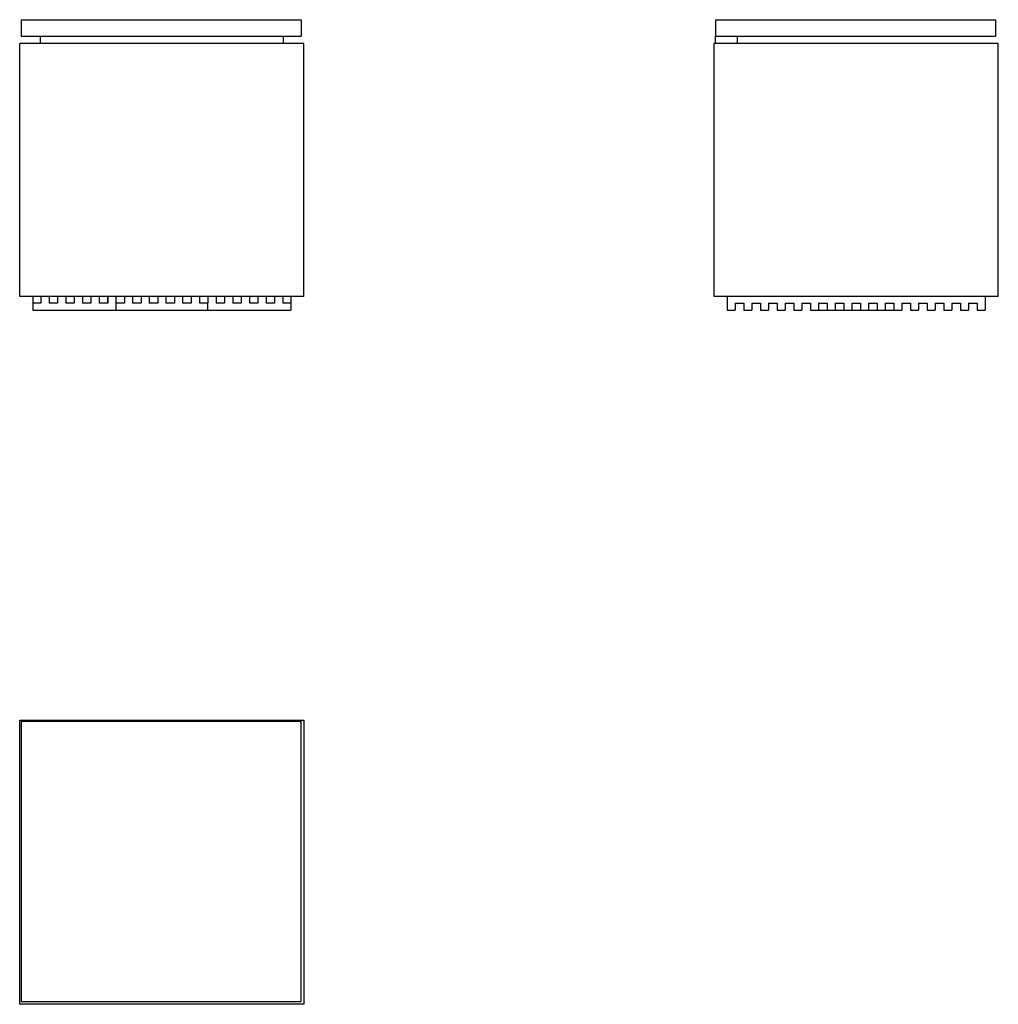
# Model space of a CAD drawing. Header units: millimetres. Extents: x -5.2 to 30.6, y -5.2 to 30.8.
import ezdxf

# ---------------------------------------------------------------- set-up
doc = ezdxf.new("R2010")
doc.units = ezdxf.units.MM
doc.layers.add('CINI&NILS - Cuboluce', color=7, linetype='Continuous')

# ---------------------------------------------------------------- blocks, each defined once
blk = doc.blocks.new('CINI&NILS - cuboluce - pianta')
at = {"layer": 'CINI&NILS - Cuboluce'}
for p, q in [((-5.175, -5.225), (-5.175, 5.175)), ((-5.175, 5.175), (5.225, 5.175)), ((-5.125, 5.125), (-5.125, -5.125)), ((5.125, 5.125), (-5.125, 5.125)), ((5.125, -5.125), (5.125, 5.125)), ((5.225, 5.175), (5.225, -5.225)), ((5.225, -5.225), (-5.175, -5.225)), ((-5.125, -5.125), (5.125, -5.125))]:
    blk.add_line(p, q, dxfattribs=at)
blk = doc.blocks.new('cini&nils - cuboluce - fronte')
at = {"layer": 'CINI&NILS - Cuboluce'}
for p, q in [((-5.15, 10.625), (5.1, 10.625)), ((-5.15, 10.625), (-5.15, 10.025)), ((5.1, 10.625), (5.1, 10.025)), ((-5.2, 0.5), (-5.2, 9.75)), ((5.2, 9.75), (-5.2, 9.75)), ((-5.15, 10.025), (5.1, 10.025)), ((-4.45, 10.025), (-4.45, 9.75)), ((4.45, 9.75), (4.45, 10.025)), ((5.2, 0.5), (5.2, 9.75)), ((5.2, 0.5), (-5.2, 0.5)), ((-4.725, 0.5), (-4.725, 0)), ((-4.42424, 0.5), (-4.42424, 0.25)), ((-4.12424, 0.5), (-4.12424, 0.25)), ((-3.81424, 0.5), (-3.81424, 0.25)), ((-3.81358, 0.5), (-3.81358, 0.25)), ((-3.51424, 0.5), (-3.51424, 0.25)), ((-3.51358, 0.5), (-3.51358, 0.25)), ((-3.20424, 0.5), (-3.20424, 0.25)), ((-3.20292, 0.5), (-3.20292, 0.25)), ((-2.90424, 0.5), (-2.90424, 0.25)), ((-2.90292, 0.5), (-2.90292, 0.25)), ((-2.59424, 0.5), (-2.59424, 0.25)), ((-2.59226, 0.5), (-2.59226, 0.25)), ((-2.29424, 0.5), (-2.29424, 0.25)), ((-2.29226, 0.5), (-2.29226, 0.25)), ((-1.98424, 0.5), (-1.98424, 0.25)), ((-1.9816, 0.5), (-1.9816, 0.25)), ((-1.68424, 0.5), (-1.68424, 0.25)), ((-1.6816, 0.5), (-1.6816, 0.25)), ((-1.37094, 0.5), (-1.37094, 0.25)), ((-1.07094, 0.5), (-1.07094, 0.25)), ((-0.76028, 0.5), (-0.76028, 0.25)), ((-0.46028, 0.5), (-0.46028, 0.25)), ((-0.14962, 0.5), (-0.14962, 0.25)), ((0.15038, 0.5), (0.15038, 0.25)), ((0.46104, 0.5), (0.46104, 0.25)), ((0.76104, 0.5), (0.76104, 0.25)), ((1.0717, 0.5), (1.0717, 0.25)), ((1.3717, 0.5), (1.3717, 0.25)), ((1.68236, 0.5), (1.68236, 0.25)), ((1.685, 0.5), (1.685, 0.25)), ((1.98236, 0.5), (1.98236, 0.25)), ((1.985, 0.5), (1.985, 0.25)), ((2.29302, 0.5), (2.29302, 0.25)), ((2.295, 0.5), (2.295, 0.25)), ((2.59302, 0.5), (2.59302, 0.25)), ((2.595, 0.5), (2.595, 0.25)), ((2.90368, 0.5), (2.90368, 0.25)), ((2.905, 0.5), (2.905, 0.25)), ((3.20368, 0.5), (3.20368, 0.25)), ((3.205, 0.5), (3.205, 0.25)), ((3.51434, 0.5), (3.51434, 0.25)), ((3.515, 0.5), (3.515, 0.25)), ((3.81434, 0.5), (3.81434, 0.25)), ((3.815, 0.5), (3.815, 0.25)), ((4.125, 0.5), (4.125, 0.25)), ((4.425, 0.5), (4.425, 0.25)), ((4.725, 0.5), (4.725, 0)), ((-4.42424, 0.25), (-4.725, 0.25)), ((-4.725, 0), (4.725, 0)), ((-3.81358, 0.25), (-4.12424, 0.25)), ((-3.51358, 0.25), (-3.51424, 0.25)), ((-3.20292, 0.25), (-3.51358, 0.25)), ((-2.90292, 0.25), (-2.90424, 0.25)), ((-2.59226, 0.25), (-2.90292, 0.25)), ((-2.29226, 0.25), (-2.29424, 0.25)), ((-1.9816, 0.25), (-2.29226, 0.25)), ((-1.6816, 0.25), (-1.68424, 0.25)), ((-1.37094, 0.25), (-1.6816, 0.25)), ((-1.675, 0), (-1.675, 0.25)), ((-0.76028, 0.25), (-1.07094, 0.25)), ((-0.14962, 0.25), (-0.46028, 0.25)), ((0.46104, 0.25), (0.15038, 0.25)), ((1.0717, 0.25), (0.76104, 0.25)), ((1.68236, 0.25), (1.3717, 0.25)), ((1.675, 0.25), (1.675, 0)), ((1.685, 0.25), (1.68236, 0.25)), ((2.29302, 0.25), (1.98236, 0.25)), ((2.295, 0.25), (2.29302, 0.25)), ((2.90368, 0.25), (2.59302, 0.25)), ((2.905, 0.25), (2.90368, 0.25)), ((3.51434, 0.25), (3.20368, 0.25)), ((3.515, 0.25), (3.51434, 0.25)), ((4.125, 0.25), (3.81434, 0.25)), ((4.725, 0.25), (4.425, 0.25))]:
    blk.add_line(p, q, dxfattribs=at)
blk = doc.blocks.new('cini&nils - cuboluce - fianco')
at = {"layer": 'CINI&NILS - Cuboluce'}
for p, q in [((-5.15, 10.625), (5.1, 10.625)), ((-5.15, 10.625), (-5.15, 10.025)), ((5.1, 10.625), (5.1, 10.025)), ((5.2, 9.75), (-5.2, 9.75)), ((-5.2, 0.5), (-5.2, 9.75)), ((-5.15, 10.025), (5.1, 10.025)), ((-5.15, 9.75), (-5.15, 10.025)), ((-4.35, 10.025), (-4.35, 9.75)), ((5.2, 0.5), (5.2, 9.75)), ((5.2, 0.5), (-5.2, 0.5)), ((-4.725, 0.5), (-4.725, 0)), ((4.725, 0.5), (4.725, 0)), ((-4.725, 0), (-4.425, 0)), ((-4.425, 0.25), (-4.425, 0)), ((-4.425, 0.25), (-4.115, 0.25)), ((-4.115, 0.25), (-4.115, 0)), ((-4.115, 0), (-3.815, 0)), ((-3.815, 0.25), (-3.815, 0)), ((-3.815, 0.25), (-3.505, 0.25)), ((-3.505, 0.25), (-3.505, 0)), ((-3.505, 0), (-3.205, 0)), ((-3.205, 0.25), (-2.895, 0.25)), ((-3.205, 0.25), (-3.205, 0)), ((-2.895, 0.25), (-2.895, 0)), ((-2.895, 0), (-2.595, 0)), ((-2.595, 0.25), (-2.595, 0)), ((-2.595, 0.25), (-2.285, 0.25)), ((-2.285, 0.25), (-2.285, 0)), ((-2.285, 0), (-1.985, 0)), ((-1.985, 0.25), (-1.675, 0.25)), ((-1.985, 0.25), (-1.985, 0)), ((-1.675, 0.25), (-1.675, 0)), ((-1.675, 0), (-1.375, 0)), ((-1.375, 0.25), (-1.375, 0)), ((-1.375, 0.25), (-1.065, 0.25)), ((-1.375, 0), (-1.065, 0)), ((-1.065, 0.25), (-1.065, 0)), ((-1.065, 0), (-0.765, 0)), ((-0.765, 0.25), (-0.765, 0)), ((-0.765, 0.25), (-0.455, 0.25)), ((-0.765, 0), (-0.455, 0)), ((-0.455, 0.25), (-0.455, 0)), ((-0.455, 0), (-0.155, 0)), ((-0.155, 0.25), (-0.155, 0)), ((-0.155, 0.25), (0.155, 0.25)), ((-0.155, 0), (0.155, 0)), ((0.155, 0.25), (0.155, 0)), ((0.155, 0), (0.455, 0)), ((0.455, 0.25), (0.455, 0)), ((0.455, 0.25), (0.765, 0.25)), ((0.455, 0), (0.765, 0)), ((0.765, 0.25), (0.765, 0)), ((0.765, 0), (1.065, 0)), ((1.065, 0.25), (1.375, 0.25)), ((1.065, 0.25), (1.065, 0)), ((1.065, 0), (1.375, 0)), ((1.375, 0.25), (1.375, 0)), ((1.375, 0), (1.675, 0)), ((1.675, 0.25), (1.675, 0)), ((1.675, 0.25), (1.985, 0.25)), ((1.985, 0.25), (1.985, 0)), ((1.985, 0), (2.285, 0)), ((2.285, 0.25), (2.285, 0)), ((2.285, 0.25), (2.595, 0.25)), ((2.595, 0.25), (2.595, 0)), ((2.595, 0), (2.895, 0)), ((2.895, 0.25), (2.895, 0)), ((2.895, 0.25), (3.205, 0.25)), ((3.205, 0.25), (3.205, 0)), ((3.205, 0), (3.505, 0)), ((3.505, 0.25), (3.505, 0)), ((3.505, 0.25), (3.815, 0.25)), ((3.815, 0.25), (3.815, 0)), ((3.815, 0), (4.115, 0)), ((4.115, 0.25), (4.115, 0)), ((4.115, 0.25), (4.425, 0.25)), ((4.425, 0.25), (4.425, 0)), ((4.425, 0), (4.725, 0))]:
    blk.add_line(p, q, dxfattribs=at)

msp = doc.modelspace()

# ---------------------------------------------------------------- block references
at = {"layer": 'CINI&NILS - Cuboluce'}
for name, p in [('cini&nils - cuboluce - fronte', (0.025, 20.175)), ('cini&nils - cuboluce - fianco', (25.425, 20.175)), ('CINI&NILS - cuboluce - pianta', (0, 0))]:
    msp.add_blockref(name, p, dxfattribs=at)

doc.saveas('drawing.dxf')
